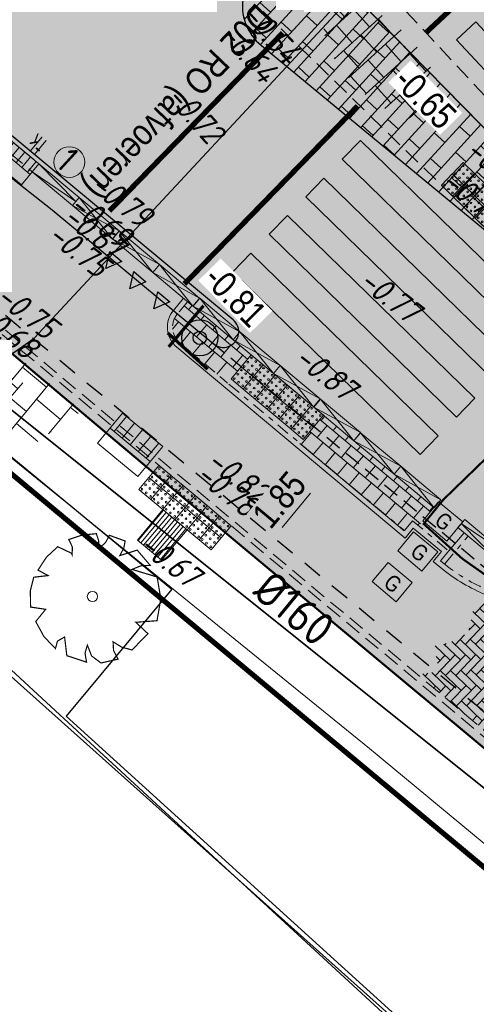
# Model space of a CAD drawing. Header units: metres. Extents: x 111546 to 149831, y 498798 to 507863.
# Tile 239 of 256: x 111850 to 111859, y 501600 to 501619. Entities that reach past the tile are written whole.
import ezdxf
from ezdxf.enums import TextEntityAlignment as Align

# ---------------------------------------------------------------- set-up
doc = ezdxf.new("R2010")
doc.units = ezdxf.units.M
for name, pattern in [('DASHDOT', [25.4, 12.7, -6.35, 0, -6.35]), ('DASHDOT2', [12.7, 6.35, -3.175, 0, -3.175]), ('DASHED', [19.05, 12.7, -6.35]), ('HIDDEN2', [4.7625, 3.175, -1.5875]), ('JIS_02_0.7', [1.35, 0.75, -0.6]), ('VW-5050_STREEP', [1, 0.5, -0.5])]:
    doc.linetypes.add(name, pattern=pattern)
for name, color, linetype, lineweight in [('0-bs-potten', 7, 'Continuous', 5), ('0-kadastrale percelen', 253, 'AI-KADASTRAAL', 9), ('2-nw-inlaat-hwa 160', 61, 'Continuous', 15), ('2-YY-kolkleiding HWA 160mm', 90, 'Continuous', 35), ('3-nw-arcering-rijweg', 7, 'Continuous', 13), ('3-nw-arcering-trottoir', 2, 'Continuous', 15), ('3-nw-band-ob 10x20', 7, 'Continuous', 13), ('3-nw-band-ob 10x20-achterkant', 7, 'DASHDOT', 13), ('3-nw-band-trb18-20x20-achterkant-stelspecie', 103, 'DASHDOT2', 15), ('3-nw-band-trb18-20x20-voorkant-stelspecie', 103, 'Continuous', 15), ('3-nw-band-verloopband-mindervalideband-maaiveld', 7, 'Continuous', 13), ('3-nw-band-verloopband-overgangsband naar verlaagde band trb', 7, 'Continuous', 5), ('3-nw-BSS-wit-tussen tegels en asfalt fietspad', 2, 'DASHED', 13), ('3-nw-bushalte-mindervalide-N', 7, 'Continuous', 15), ('3-nw-kolk trottoir', 7, 'Continuous', 13), ('3-nw-maatvoering', 181, 'Continuous', 15), ('3-vw-HV-verw. bss-df-omlijsting', 2, 'Continuous', 13), ('3-vw-kolk-trottoirkolk', 50, 'Continuous', 13), ('3-vw-verharding', 3, 'Continuous', 15)]:
    doc.layers.add(name, color=color, linetype=linetype, lineweight=lineweight)
for name, color, linetype in [('0-hoogte mv-bestaand', 253, 'Continuous'), ('0-hoogte mv-nieuw', 2, 'Continuous'), ('0-werkgrens', 210, 'FENCELINE1'), ('2-bs-Streng persleiding', 252, 'RI-PERS'), ('3-bs-materiaal scheiding', 200, 'HIDDEN2'), ('3-NW-HV-316010+318010-Afwerken zandbed voor wegfundering en menggranulaat-opp', 20, 'Continuous'), ('3-nw-markering', 7, 'Continuous'), ('3-nw-markering 353050-N- 0.50-0.50 streep', 2, 'Continuous'), ('3-nw-materiaal scheiding', 13, 'HIDDEN2'), ('3-nw-verkeersbord-paal-aanlegtek', 2, 'Continuous'), ('3-verw. bss-df', 161, 'Continuous'), ('3-vw-band-ob 10x20', 53, 'JIS_02_0.7'), ('3-vw-band-trb-13-15x25', 230, 'Continuous'), ('3-vw-verkeersbord tekst', 3, 'JIS_02_0.7'), ('Q26_BOOM', 252, 'Continuous'), ('T02_RASTER', 252, 'Continuous'), ('V03_KNTTEGELPAD', 252, 'Continuous')]:
    doc.layers.add(name, color=color, linetype=linetype)
doc.layers.add('3-nw-menggranulaat', color=7, linetype='Continuous', lineweight=13, true_color=0xebebeb)
doc.styles.get("Standard").update_dxf_attribs({"font": 'isocp-ie.shx'})
doc.styles.add('veysel', font='isocp-ie.shx', dxfattribs={"height": 0.1})
doc.styles.add('Zaanstad', font='ARIALN.TTF')
doc.styles.add('Zaanstad 1-100 3.5mm', font='ARIALN.TTF', dxfattribs={"height": 0.35})
doc.styles.add('Zaanstad 1-200 2.5mm', font='ARIALN.TTF', dxfattribs={"height": 0.5})
doc.linetypes.add('AI-KADASTRAAL', pattern='A,5.5,-2,["K",Standard,S=1.8,R=0,X=0,Y=-0.9],-2,5.5,-2,[5,NLCS.SHX,S=0.75,R=0,X=0,Y=0],-2', length=19)
doc.linetypes.add('FENCELINE1', pattern='A,6.35,-2.54,[133,ltypeshp.shx,S=2.54,R=0,X=-2.54,Y=0],-2.54,25.4', length=36.83)
doc.linetypes.add('RI-PERS', pattern='A,7,-2,["P",Standard,S=1.8,R=0,X=-0.5,Y=-0.9],-2,7,-2,[102,NLCS.SHX,S=1,R=180,X=0,Y=0],-2', length=22)
doc.dimstyles.new('1-250', dxfattribs={"dimscale": 0.25, "dimtxt": 2, "dimasz": 2, "dimexe": 1, "dimexo": 1, "dimgap": 0.5, "dimtad": 1, "dimzin": 0, "dimdsep": 46, "dimtxsty": 'Zaanstad', "dimcen": 0, "dimclrd": 256, "dimclre": 256, "dimclrt": 256, "dimadec": 0, "dimazin": 0, "dimtfac": 1, "dimtofl": 0, "dimtmove": 0, "dimatfit": 3, "dimfxl": 1, "dimtfill": 1, "dimtolj": 1, "dimtzin": 0, "dimlwd": -1, "dimlwe": -1, "dimarcsym": 0})

# ---------------------------------------------------------------- blocks, each defined once
blk = doc.blocks.new('Q26')
at = {"linetype": 'Continuous', "lineweight": 20, "const_width": 0.0225}
blk.add_lwpolyline([(0.757, 0.516), (1.237, 0.371), (1.308, -0.046), (1.235, -0.463), (0.83, -0.494), (1.061, -0.711), (0.757, -1.022), (0.565, -0.971), (0.395, -0.867), (0.404, -1.032), (0.49, -1.198), (0.163, -1.271), (-0.015, -1.136), (-0.097, -0.929), (-0.141, -1.084), (-0.112, -1.255), (-0.489, -1.131), (-0.532, -0.774), (-0.668, -0.854), (-0.707, -0.996), (-0.927, -0.766), (-1.083, -0.479), (-0.894, -0.246), (-1.181, -0.203), (-1.187, 0.104), (-1.122, 0.367), (-0.847, 0.398), (-1.04, 0.503), (-0.879, 0.749), (-0.663, 0.95), (-0.402, 0.826), (-0.388, 0.795), (-0.382, 0.942), (-0.452, 1.088), (-0.194, 1.172), (0.076, 1.199), (0.118, 1.07), (0.119, 0.935), (0.148, 0.935), (0.252, 1.031), (0.325, 1.167), (0.626, 1.059), (0.6, 0.925), (0.525, 0.78), (0.856, 0.885), (1.105, 0.593), (0.924, 0.584)], close=True, dxfattribs=at)
at = {"linetype": 'Continuous', "lineweight": 20}
blk.add_circle((0.001, -0.001), 0.0983, dxfattribs=at)
blk = doc.blocks.new('3-eindverloopband 18-20')
at = {"ltscale": 0.02}
h = blk.add_hatch(color=253, dxfattribs=at)
h.dxf.hatch_style = 1
h.paths.add_polyline_path([(0, 0), (1, 0), (1, -0.2), (0, -0.2)])
blk.add_line((1, 0), (0, -0.1))
at = {"flags": 128}
blk.add_lwpolyline([(1, 0), (0, 0)], dxfattribs=at)
for points in [[(1, 0), (1, -0.2), (0, -0.2), (0, 0)], [(0, -0.1), (1, -0.2)]]:
    blk.add_lwpolyline(points)
at = {"ltscale": 0.02}
blk.add_lwpolyline([(0, 0), (1, 0), (1, -0.2), (0, -0.2)], close=True, dxfattribs=at)
blk = doc.blocks.new('MARKERING HAAIENTAND 0.30')
blk.add_lwpolyline([(-0.15, 0), (0.15, 0), (0, -0.3)], close=True)
blk.add_solid([(-0.15, 0), (0, -0.3), (0.15, 0)])
blk = doc.blocks.new('*D626')
at = {"layer": '3-nw-maatvoering', "ltscale": 0.01, "transparency": 16777216}
for p, q in [((111855.95, 501610.069), (111855.745, 501610.24)), ((111855.616, 501609.696), (111855.072, 501609.043)), ((111854.764, 501608.649), (111854.559, 501608.82))]:
    blk.add_line(p, q, dxfattribs=at)
for points in [[(111855.552, 501609.749), (111855.68, 501609.642), (111855.937, 501610.08)], [(111855.008, 501609.097), (111855.136, 501608.99), (111854.751, 501608.66)]]:
    blk.add_solid(points, dxfattribs=at)
at = {"layer": 'Defpoints', "color": 0, "ltscale": 0.01, "transparency": 16777216}
for p in [(111856.142, 501609.909, 0.001), (111854.751, 501608.66), (111854.956, 501608.488, 0)]:
    blk.add_point(p, dxfattribs=at)
at = {"layer": '3-nw-maatvoering', "ltscale": 0.01, "transparency": 16777216, "insert": (111855.017, 501609.571), "char_height": 0.5, "attachment_point": 5, "rotation": 50.1407, "style": 'Zaanstad', "bg_fill": 3, "box_fill_scale": 1.1, "bg_fill_color": 256, "bg_fill_true_color": 13158600, "bg_fill_transparency": 0}
blk.add_mtext('\\A1;1.85', dxfattribs=at)
blk = doc.blocks.new('tgls')
at = {"linetype": 'Continuous'}
for p, q in [((-1.018, -0.663), (-1.018, 0.575)), ((-0.418, -0.668), (-0.418, 0.573)), ((0.182, -0.673), (0.182, 0.57)), ((0.782, -0.678), (0.782, 0.568)), ((-1.018, 0.329), (-1.552, 0.329)), ((0.182, 0.329), (-0.418, 0.329)), ((1.218, 0.329), (0.782, 0.329)), ((-1.618, 0.029), (-1.635, 0.029)), ((-1.618, -0.658), (-1.618, 0.09)), ((-0.418, 0.029), (-1.018, 0.029)), ((0.782, 0.029), (0.182, 0.029)), ((-1.018, -0.271), (-1.618, -0.271)), ((0.182, -0.271), (-0.418, -0.271)), ((1.382, -0.271), (0.782, -0.271)), ((1.382, -0.682), (1.382, -0.248)), ((-1.618, -0.571), (-1.803, -0.571)), ((-0.418, -0.571), (-1.018, -0.571)), ((0.782, -0.571), (0.182, -0.571)), ((1.473, -0.571), (1.382, -0.571))]:
    blk.add_line(p, q, dxfattribs=at)
blk = doc.blocks.new('straatkolk_M')
at = {"linetype": 'Continuous'}
for p, q in [((-0.404, 0.475), (-0.569, -0.255)), ((0.569, 0.255), (-0.404, 0.475)), ((0.569, 0.255), (0.404, -0.475)), ((0.404, -0.475), (-0.569, -0.255))]:
    blk.add_line(p, q, dxfattribs=at)
blk = doc.blocks.new('Bestaande trottoirkolk')
for points in [[(-0.4, 0.374), (-0.4, 0.748)], [(-0.2, 0.374), (-0.2, 0.748)], [(0, 0.374), (0, 0.748)], [(0.2, 0.374), (0.2, 0.748)], [(0.4, 0.374), (0.4, 0.748)], [(-0.499, 0.374), (0.499, 0.374)]]:
    blk.add_lwpolyline(points)
at = {"rotation": 12.74062106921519}
blk.add_blockref('straatkolk_M', (0, 0.374), dxfattribs=at)
blk = doc.blocks.new('*U738')
blk.add_line((0.225, 0), (-0.225, 0))
for points in [[(-0.28, -0.262), (-0.28, 0)], [(0, -0.262), (0, 0)], [(-0.14, -0.262), (-0.14, 0)], [(0.14, -0.262), (0.14, 0)], [(0.28, -0.262), (0.28, 0)], [(0.349, -0.262), (-0.349, -0.262)]]:
    blk.add_lwpolyline(points)
at = {"xscale": -0.7000000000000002, "yscale": 0.7000000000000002, "zscale": 0.7000000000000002, "rotation": 347.2593789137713}
blk.add_blockref('straatkolk_M', (0, -0.262), dxfattribs=at)
at = {"linetype": 'DASHDOT', "lineweight": 5, "width": 0.665014}
blk.add_text('tk', height=0.3703, rotation=179.9746, dxfattribs=at).set_placement((0.214, 0.438))
blk = doc.blocks.new('paal_verkeersbord')
at = {"const_width": 0.035}
blk.add_lwpolyline([(-0.3, -0.2), (0.3, -0.2)], dxfattribs=at)
for radius in [0.2, 0.0745]:
    blk.add_circle((0, 0), radius)
blk = doc.blocks.new('A$C64341721')
at = {"ltscale": 0.02}
blk.add_lwpolyline([(0.203, 0.221), (0.424, 0.018), (0.221, -0.203), (0, 0)], close=True, dxfattribs=at)
for centre in [(0.06, 0.003), (0.133, 0.082), (0.205, 0.161), (0.212, 0.009), (0.285, 0.088), (0.364, 0.015), (0.139, -0.07), (0.219, -0.143), (0.291, -0.064)]:
    blk.add_circle(centre, 0.0169, dxfattribs=at)
blk = doc.blocks.new('mindervalide band-middenstuk')
at = {"ltscale": 0.02}
h = blk.add_hatch(color=253, dxfattribs=at)
h.dxf.hatch_style = 1
h.paths.add_polyline_path([(112034.806, 501460.012), (112034.898, 501460.189), (112035.785, 501459.728), (112035.693, 501459.55)])
at = {"extrusion": (5.63262e-06, -1.48068e-05, 1), "elevation": -6.794}
blk.add_lwpolyline([(112034.898, 501460.189), (112035.693, 501459.55), (112035.785, 501459.728), (112034.806, 501460.012), (112034.898, 501460.189), (112035.785, 501459.728), (112035.693, 501459.55), (112034.806, 501460.012)], close=True, dxfattribs=at)

msp = doc.modelspace()

# ---------------------------------------------------------------- hatches: boundary and pattern name
at = {"layer": '3-nw-arcering-rijweg'}
h = msp.add_hatch(dxfattribs=at)
h.set_pattern_fill('AVH-BSS_DIKFORMAAT_ELLEBOOG', color=256, scale=2, angle=90, pattern_type=2)
h.set_pattern_definition([(136.23316, (111851.80806, 501644.4336), (-0.19511627, -0.0042001), [0.552, -0.276]), (46.23316, (111851.52169, 501644.13463), (-0.19511627, -0.0042001), [0.552, -0.276])])
h.paths.add_polyline_path([(111861.3648, 501605.8735), (111859.4351, 501607.4794), (111859.2704, 501607.5917), (111859.1167, 501607.6809), (111858.7247, 501607.4791), (111858.6313, 501607.03), (111858.2592, 501606.8346), (111857.9746, 501606.7768), (111858.0732, 501606.2908), (111857.6595, 501606.2314), (111860.0189, 501604.2615)])
h.paths.add_polyline_path([(111859.6241, 501605.3612), (111860.3218, 501605.0861), (111860.5852, 501605.7541), (111859.8875, 501606.0292)], flags=24)
h.paths.add_polyline_path([(111859.4288, 501606.9669), (111859.2003, 501607.1574), (111859.3865, 501607.3809), (111859.6151, 501607.1903)], flags=16)
h.paths.add_polyline_path([(111860.2441, 501606.1241), (111859.695, 501606.5817), (111860.0331, 501606.9873), (111860.5821, 501606.5297)], flags=16)
at = {"layer": '3-nw-arcering-trottoir'}
h = msp.add_hatch(dxfattribs=at)
h.set_pattern_fill('AVH-TEGEL_300X300_HALFST', color=256, scale=1.5, angle=292.24273, style=0, pattern_type=2)
h.set_pattern_definition([(312.266212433, (555927.18195, 748985.74363), (0.46916556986, -0.18168287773), [0.45, -0.45]), (42.26621243, (555927.18195, 748985.74363), (-0.3026593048, 0.33301253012), [])])
edge = h.paths.add_edge_path()
edge.add_ellipse((111856.9663, 501617.9581), major_axis=(0.9889, -1.0004), ratio=0.488545, start_angle=0, end_angle=360)
h = msp.add_hatch(dxfattribs=at)
h.set_pattern_fill('AVH-TEGEL_300X300_HALFST', color=256, scale=1.5, angle=299.44564, style=0, pattern_type=2)
h.set_pattern_definition([(319.469117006, (521398.87094, 802706.98658), (0.48824311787, -0.121423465), [0.45, -0.45]), (49.46911701, (521398.87094, 802706.9866), (-0.3420251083, 0.29243601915), [])])
edge = h.paths.add_edge_path()
edge.add_ellipse((111848.9493, 501612.2516), major_axis=(1.1065, -0.8685), ratio=0.488545, start_angle=0, end_angle=360)
at = {"layer": '3-nw-bushalte-mindervalide-N', "ltscale": 0.1, "extrusion": (-6.93161e-05, 6.07296e-05, 1)}
h = msp.add_hatch(dxfattribs=at)
h.set_pattern_fill('ANSI31', color=256, scale=0.022, angle=415.88469)
h.set_pattern_definition([(50.1407, (111852.36396, 501608.08694), (-0.0536183, 0.044767), [])])
h.paths.add_polyline_path([(111852.7669, 501608.4151), (111852.3063, 501608.7997), (111852.7927, 501609.3822), (111853.2494, 501609.0028)])
at = {"layer": '3-nw-markering'}
h = msp.add_hatch(color=256, dxfattribs=at)
h.dxf.hatch_style = 1
h.paths.add_polyline_path([(111860.6021, 501620.4018), (111860.9678, 501620.7427), (111864.3776, 501617.0857), (111864.0119, 501616.7448)])
h.paths.add_polyline_path([(111859.8707, 501619.7198), (111860.2364, 501620.0608), (111863.6462, 501616.4038), (111863.2805, 501616.0628)])
h.paths.add_polyline_path([(111859.1393, 501619.0378), (111859.505, 501619.3788), (111862.9148, 501615.7218), (111862.5491, 501615.3809)])
h.paths.add_polyline_path([(111858.4079, 501618.3559), (111858.7736, 501618.6969), (111862.1834, 501615.0399), (111861.8177, 501614.6989)])
h.paths.add_polyline_path([(111856.2199, 501616.0728), (111856.5688, 501616.4309), (111860.1503, 501612.942), (111859.8014, 501612.5838)])
h.paths.add_polyline_path([(111855.5221, 501615.3565), (111855.871, 501615.7146), (111859.4525, 501612.2257), (111859.1036, 501611.8675)])
h.paths.add_polyline_path([(111854.8243, 501614.6402), (111855.1732, 501614.9983), (111858.7547, 501611.5094), (111858.4058, 501611.1512)])
h.paths.add_polyline_path([(111854.1265, 501613.9239), (111854.4754, 501614.282), (111858.0569, 501610.7931), (111857.708, 501610.4349)])
at = {"layer": '3-verw. bss-df'}
h = msp.add_hatch(dxfattribs=at)
h.set_pattern_fill('AVH-BSS_DIKFORMAAT_HALFST', color=256, scale=4, angle=90, style=0, pattern_type=2)
h.set_pattern_definition([(137.59676, (111891.2581, 501677.5777), (-0.890588, 0.2526522), [0.276, -0.276]), (227.59676, (111891.2581, 501677.5777), (0.2038032, -0.186119), [])])
edge = h.paths.add_edge_path()
edge.add_arc((111855.2834, 501619.006), 0.9713, 44.97218, 231.29407)
edge.add_line((111854.676, 501618.248), (111862.409, 501611.865))
edge.add_arc((111862.6823, 501612.2157), 0.4446, 232.07541, 312.54458)
edge.add_arc((111862.7291, 501612.1926), 0.3964, 309.82159, 357.58912)
edge.add_arc((111862.685, 501612.2295), 0.4434, 353.06028, 417.34288)
edge.add_line((111862.9243, 501612.6028), (111855.9706, 501619.6924))

# ---------------------------------------------------------------- linework, layer by layer
at = {"layer": '0-bs-potten'}
for points in [[(111858.2196, 501608.782), (111857.7587, 501609.1661), (111858.0621, 501609.5301), (111858.523, 501609.146)], [(111857.7428, 501608.2099), (111857.2819, 501608.5941), (111857.5853, 501608.9581), (111858.0462, 501608.574)], [(111857.254, 501607.6235), (111856.7931, 501608.0077), (111857.0965, 501608.3717), (111857.5574, 501607.9875)]]:
    msp.add_lwpolyline(points, close=True, dxfattribs=at)
at = {"layer": '0-kadastrale percelen', "ltscale": 0.25}
for points in [[(111872.381, 501591.505), (111867.515, 501595.902), (111856.74, 501604.82), (111846.6, 501613.04), (111827.276, 501595.236)], [(111872.381, 501591.505), (111868.09, 501592.663), (111863.195, 501594.08), (111858.293, 501598.584), (111853.585, 501602.91), (111849.131, 501607.018), (111847.686, 501605.323), (111845.97, 501606.941), (111837.272, 501597.344), (111834.69, 501594.501), (111833.365, 501595.72), (111831.733, 501597.232), (111830.418, 501595.77), (111828.749, 501593.881), (111827.276, 501595.236)]]:
    msp.add_lwpolyline(points, dxfattribs=at)
at = {"layer": '2-bs-Streng persleiding', "ltscale": 0.2, "flags": 128}
msp.add_lwpolyline([(111791.91, 501578.337), (111793.619, 501580.618), (111802.148, 501573.432), (111804.842, 501573.731), (111825.042, 501594.842), (111850.33, 501612.658), (111872.59, 501636.572), (111873.637, 501639.117), (111899.895, 501667.194)], dxfattribs=at)
at = {"layer": '3-nw-band-ob 10x20'}
for points, elevation in [([(111853.1866, 501613.4181), (111852.9943, 501613.1878)], 0.0002), ([(111853.0577, 501612.4836), (111857.4217, 501608.8399)], -0.0001), ([(111857.9591, 501608.3913), (111858.0742, 501608.2952)], -0.0001)]:
    msp.add_lwpolyline(points, dxfattribs=dict(at, elevation=elevation))
for points, elevation in [([(111852.9943, 501613.1878, 0.4142136), (111853.0577, 501612.4836)], 0.0002), ([(111858.0742, 501608.2952, 0.0724816), (111858.9197, 501607.7757, -0.0769858), (111859.5889, 501607.3562)], -0.0001)]:
    msp.add_lwpolyline(points, format="xyb", dxfattribs=dict(at, elevation=elevation))
for points in [[(111857.4217, 501608.8399), (111857.5789, 501609.0285), (111858.1166, 501608.5804), (111857.9591, 501608.3913)], [(111858.2575, 501608.5931), (111858.5485, 501608.9414)]]:
    msp.add_lwpolyline(points, dxfattribs=at)
at = {"layer": '3-nw-band-ob 10x20-achterkant', "ltscale": 0.02}
for points, elevation in [([(111853.2634, 501613.354), (111853.0711, 501613.1238)], 0.0002), ([(111853.1218, 501612.5603), (111857.409, 501608.9808)], -0.0001)]:
    msp.add_lwpolyline(points, dxfattribs=dict(at, elevation=elevation))
for points, elevation in [([(111853.0711, 501613.1238, 0.4142136), (111853.1218, 501612.5603, 0.4142136)], 0.0002), ([(111858.0998, 501608.404), (111858.1383, 501608.372, 0.0724816), (111858.9592, 501607.8676, -0.0769858), (111859.6544, 501607.4318)], -0.0001)]:
    msp.add_lwpolyline(points, format="xyb", dxfattribs=dict(at, elevation=elevation))
for points in [[(111857.409, 501608.9808), (111857.5661, 501609.1694), (111858.2575, 501608.5931), (111858.0998, 501608.404)], [(111858.1766, 501608.34), (111858.6252, 501608.8773)]]:
    msp.add_lwpolyline(points, dxfattribs=at)
at = {"layer": '3-nw-band-trb18-20x20-achterkant-stelspecie', "ltscale": 0.05}
msp.add_lwpolyline([(111847.6056, 501618.0778), (111850.2943, 501615.833)], dxfattribs=at)
at = {"layer": '3-nw-band-trb18-20x20-voorkant-stelspecie'}
msp.add_lwpolyline([(111847.7338, 501618.2313), (111850.4225, 501615.9865)], dxfattribs=at)
at = {"layer": '3-nw-band-verloopband-overgangsband naar verlaagde band trb'}
msp.add_circle((111851.0034, 501616.0199, -0.0004), 0.2937, dxfattribs=at)
at = {"layer": '3-nw-BSS-wit-tussen tegels en asfalt fietspad', "ltscale": 0.025}
msp.add_lwpolyline([(111845.3334, 501616.3925), (111860.7607, 501603.5119)], dxfattribs=at)
at = {"layer": '3-nw-bushalte-mindervalide-N', "ltscale": 0.02, "extrusion": (-6.93161e-05, 6.07296e-05, 1), "elevation": 22.7092}
msp.add_lwpolyline([(111852.7669, 501608.4151), (111852.3063, 501608.7997), (111852.7927, 501609.3822), (111853.2533, 501608.9977)], close=True, dxfattribs=at)
at = {"layer": '3-nw-markering', "flags": 128}
for points in [[(111858.4079, 501618.3559), (111858.7736, 501618.6969), (111862.1834, 501615.0399), (111861.8177, 501614.6989)], [(111856.2199, 501616.0728), (111856.5688, 501616.4309), (111860.1503, 501612.942), (111859.8014, 501612.5838)], [(111855.5221, 501615.3565), (111855.871, 501615.7146), (111859.4525, 501612.2257), (111859.1036, 501611.8675)], [(111854.8243, 501614.6402), (111855.1732, 501614.9983), (111858.7547, 501611.5094), (111858.4058, 501611.1512)], [(111854.1265, 501613.9239), (111854.4754, 501614.282), (111858.0569, 501610.7931), (111857.708, 501610.4349)]]:
    msp.add_lwpolyline(points, close=True, dxfattribs=at)
at = {"layer": '3-nw-markering 353050-N- 0.50-0.50 streep', "linetype": 'VW-5050_STREEP', "const_width": 0.1, "flags": 128}
for points in [[(111857.813, 501618.4848), (111861.0397, 501621.4934)], [(111851.77, 501615.0876), (111855.0822, 501618.4876)], [(111853.2026, 501613.692), (111856.5148, 501617.092)]]:
    msp.add_lwpolyline(points, dxfattribs=at)
at = {"layer": '3-nw-materiaal scheiding', "ltscale": 0.1}
for points in [[(111856.1392, 501620.297), (111862.2801, 501613.7109)], [(111854.7093, 501618.898), (111861.1864, 501612.5882)]]:
    msp.add_lwpolyline(points, dxfattribs=at)
at = {"layer": '3-vw-band-trb-13-15x25', "ltscale": 0.1}
for p, q in [((111862.9242, 501612.6028), (111855.968, 501619.695)), ((111854.135, 501613.008), (111846.825, 501619.072)), ((111854.676, 501618.248), (111862.409, 501611.865))]:
    msp.add_line(p, q, dxfattribs=at)
msp.add_lwpolyline([(111846.3443, 501618.5127), (111850.678, 501615.109), (111853.751, 501612.552)], dxfattribs=at)
for centre, radius, start, end in [((111855.2834, 501619.006), 0.9713, 45.18603, 231.2918), ((111853.9447, 501612.7786), 0.2981, 229.48262, 50.31556)]:
    msp.add_arc(centre, radius, start, end, dxfattribs=at)
at = {"layer": '3-vw-HV-verw. bss-df-omlijsting'}
msp.add_lwpolyline([(111855.9706, 501619.6924, 1.0567487), (111854.676, 501618.248), (111862.409, 501611.865, 0.3662903), (111862.9829, 501611.8882, 0.2114966), (111863.1251, 501612.176, 0.2880803), (111862.9243, 501612.6028)], format="xyb", close=True, dxfattribs=at)
at = {"layer": 'T02_RASTER', "ltscale": 0.25}
msp.add_lwpolyline([(111863.6011, 501593.9494), (111844.1154, 501611.3546), (111837.7959, 501604.9811), (111835.5259, 501602.5726)], dxfattribs=at)
at = {"layer": 'V03_KNTTEGELPAD'}
for points in [[(111835.151, 501603.44), (111845.36, 501612.676), (111847.095, 501612.694), (111852.9617, 501607.8629)], [(111852.9617, 501607.8629), (111850.9427, 501605.4356), (111863.6045, 501593.9552), (111872.0626, 501591.8291), (111874.5, 501589.59)]]:
    msp.add_lwpolyline(points, dxfattribs=at)

# ---------------------------------------------------------------- block references
at = {"layer": '3-nw-band-verloopband-mindervalideband-maaiveld', "ltscale": 0.02, "extrusion": (1.69366e-06, 6.53789e-06, 1), "rotation": 347.6242171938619}
for p in [(-105054.5481, 35819.2093, 3.469), (-105053.7805, 35818.5684, 3.469), (-105053.0128, 35817.9275, 3.4689), (-105052.2409, 35817.283, 3.4689), (-105051.4733, 35816.6421, 3.4689), (-105050.7056, 35816.0012, 3.4689), (-105049.9337, 35815.3566, 3.4689), (-105049.166, 35814.7157, 3.4689), (-105048.3984, 35814.0748, 3.4689)]:
    msp.add_blockref('mindervalide band-middenstuk', p, dxfattribs=at)
at = {"layer": '3-nw-band-verloopband-overgangsband naar verlaagde band trb', "extrusion": (9.30474e-05, -7.66913e-05, 1), "rotation": 140.140742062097}
msp.add_blockref('3-eindverloopband 18-20', (111851.0615, 501615.1914, -28.0621), dxfattribs=at)
at = {"layer": '3-nw-band-verloopband-overgangsband naar verlaagde band trb', "extrusion": (-9.30474e-05, 7.66913e-05, 1), "rotation": 320.140742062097}
msp.add_blockref('3-eindverloopband 18-20', (111858.5606, 501609.1907, 28.0608), dxfattribs=at)
at = {"layer": '3-nw-bushalte-mindervalide-N', "ltscale": 0.02, "extrusion": (7.0019e-06, 7.1876e-06, 1), "rotation": 358.3354321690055}
for p in [(111858.3251, 501615.7945, 4.3886), (111858.1157, 501615.5796, 4.3886), (111858.54, 501615.5851, 4.3886), (111858.3306, 501615.3702, 4.3886), (111858.7548, 501615.3758, 4.3886), (111858.5455, 501615.1609, 4.3886), (111858.7604, 501614.9516, 4.3886)]:
    msp.add_blockref('A$C64341721', p, dxfattribs=at)
at = {"layer": '3-nw-bushalte-mindervalide-N', "ltscale": 0.02, "extrusion": (-6.20264e-05, 6.94605e-05, 1)}
for p, rotation in [((111854.2869, 501612.1077, 27.9038), 2.726368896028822), ((111854.0947, 501611.8774, 27.9038), 2.726368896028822), ((111854.5172, 501611.9154, 27.9038), 2.726368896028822), ((111854.325, 501611.6852, 27.9038), 2.726368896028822), ((111854.7475, 501611.7232, 27.9038), 2.726368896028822), ((111854.5552, 501611.4929, 27.9038), 2.726368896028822), ((111854.9778, 501611.5309, 27.9038), 2.726368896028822), ((111854.7855, 501611.3006, 27.9038), 2.726368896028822), ((111855.2081, 501611.3386, 27.9038), 2.726368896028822), ((111855.0158, 501611.1083, 27.9038), 2.726368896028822), ((111855.4384, 501611.1464, 27.9038), 2.726368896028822), ((111855.2461, 501610.9161, 27.9038), 2.726368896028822), ((111852.5245, 501609.9968, 27.9041), 2.726368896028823), ((111852.7547, 501609.8045, 27.9041), 2.726368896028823), ((111852.3322, 501609.7665, 27.9041), 2.726368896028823), ((111852.985, 501609.6122, 27.9041), 2.726368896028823), ((111852.5625, 501609.5742, 27.9041), 2.726368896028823), ((111853.2153, 501609.4199, 27.9041), 2.726368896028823), ((111852.7928, 501609.3819, 27.9041), 2.726368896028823), ((111853.4456, 501609.2277, 27.9041), 2.726368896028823), ((111853.023, 501609.1897, 27.9041), 2.726368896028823), ((111853.6759, 501609.0354, 27.9041), 2.726368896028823), ((111853.2533, 501608.9974, 27.9041), 2.726368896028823), ((111853.4836, 501608.8051, 27.9041), 2.726368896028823)]:
    msp.add_blockref('A$C64341721', p, dxfattribs=dict(at, rotation=rotation))
at = {"layer": '3-nw-kolk trottoir', "ltscale": 0.05, "rotation": 320.1407418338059}
msp.add_blockref('*U738', (111850.1545, 501616.2103, -0.0001), dxfattribs=at)
at = {"layer": '3-nw-markering', "rotation": 320.0070470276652}
for p in [(111851.8912, 501614.2166), (111852.3509, 501613.831), (111852.8106, 501613.4454)]:
    msp.add_blockref('MARKERING HAAIENTAND 0.30', p, dxfattribs=at)
at = {"layer": '3-nw-verkeersbord-paal-aanlegtek', "xscale": 1.716311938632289, "yscale": 1.716311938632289, "zscale": 1.716311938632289}
for rotation in [317.6780026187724, 229.7590005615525]:
    msp.add_blockref('paal_verkeersbord', (111853.4979, 501612.6627), dxfattribs=dict(at, rotation=rotation))
at = {"layer": '3-vw-kolk-trottoirkolk', "rotation": 320.3625480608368}
msp.add_blockref('Bestaande trottoirkolk', (111851.9284, 501610.3327), dxfattribs=at)
at = {"layer": '3-vw-verharding', "rotation": 140.1775128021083}
msp.add_blockref('tgls', (111849.4204, 501611.9328), dxfattribs=at)
at = {"layer": 'Q26_BOOM'}
msp.add_blockref('Q26', (111851.4448, 501607.7243), dxfattribs=at)

# ---------------------------------------------------------------- texts
at = {"layer": '0-bs-potten', "char_height": 0.30525, "attachment_point": 7, "rotation": 320.08872, "line_spacing_factor": 0.63, "style": 'Zaanstad 1-100 3.5mm'}
for insert in [(111857.9588, 501609.1253), (111857.4956, 501608.5331), (111856.9856, 501607.939)]:
    msp.add_mtext_dynamic_manual_height_columns('\\A1;G', width=4.301867, gutter_width=2.7472, heights=[0], dxfattribs=dict(at, insert=insert))
at = {"layer": '0-hoogte mv-bestaand', "style": 'veysel', "oblique": 15}
for s, rotation, p in [('-0.54', 312, (111854.6945, 501618.3243)), ('-0.64', 312, (111854.2611, 501617.9616)), ('-0.72', 312, (111853.2367, 501616.7861)), ('-0.65', 321.96739, (111859.0332, 501615.7882)), ('-0.79', 321.96739, (111851.8568, 501615.1217)), ('-0.70', 321.96739, (111858.5838, 501615.1865)), ('-0.69', 321.96739, (111851.462, 501614.7334)), ('-0.67', 321.96739, (111851.3306, 501614.5196)), ('-0.75', 321.96739, (111851.0396, 501614.1717)), ('-0.77', 321.96739, (111856.9904, 501613.2993)), ('-0.75', 321.96739, (111850.0509, 501612.9942)), ('-0.68', 321.96739, (111849.6689, 501612.6179)), ('-0.87', 321.96739, (111855.7616, 501611.8224)), ('-0.82', 321.96739, (111854.0802, 501609.8533)), ('-0.78', 321.96739, (111853.8731, 501609.5961)), ('-0.67', 321.96739, (111852.7833, 501608.2489))]:
    msp.add_text(s, height=0.45, rotation=rotation, dxfattribs=at).set_placement(p, align=Align.CENTER)
at = {"layer": '2-nw-inlaat-hwa 160', "style": 'veysel'}
msp.add_text('%%C160', height=0.65, rotation=320.59209, dxfattribs=at).set_placement((111854.47, 501607.7594, 0.6224))
at = {"layer": '3-nw-band-verloopband-overgangsband naar verlaagde band trb', "style": 'veysel'}
msp.add_text('1', height=0.5, rotation=317.41437, dxfattribs=at).set_placement((111850.7179, 501615.9653))
at = {"layer": '3-vw-verkeersbord tekst', "insert": (111854.4723, 501619.1866), "char_height": 0.5, "attachment_point": 7, "rotation": 226.15103, "line_spacing_factor": 0.63, "style": 'Zaanstad 1-100 3.5mm'}
msp.add_mtext_dynamic_manual_height_columns('\\A1;D02 RO (afvoeren)', width=7.046504, gutter_width=4.5, heights=[0], dxfattribs=at)

# ---------------------------------------------------------------- next in the draw order: dimensions: what is measured, and where the dimension line sits
at = {"layer": '3-nw-maatvoering', "ltscale": 0.01}
dim = msp.add_linear_dim(base=(111854.7512, 501608.6596, -0.0001), p1=(111856.1419, 501609.9085, 0.0005), p2=(111854.9562, 501608.4884), angle=50.14074, dimstyle='1-250', dxfattribs=at)
dim.commit()
dim.dimension.update_dxf_attribs({"geometry": '*D626', "text_midpoint": (111855.309, 501609.3277, -0.0001), "dimtype": 160})

# ---------------------------------------------------------------- next in the draw order: hatches: boundary and pattern name
at = {"layer": '3-nw-arcering-trottoir', "extrusion": (6.49379e-05, 7.77772e-05, 1)}
h = msp.add_hatch(dxfattribs=at)
h.set_pattern_fill('AVH-TEGEL_300X300_HALFST', color=256, angle=90, style=0, pattern_type=2)
h.set_pattern_definition([(50.1407, (111855.8964, 501610.24147), (0.077128, 0.326422), [0.3, -0.3]), (140.141, (111855.8964, 501610.24147), (-0.192271, -0.230286), [])])
h.paths.add_polyline_path([(111855.8609, 501611.183), (111857.9721, 501609.4203), (111857.7584, 501609.164), (111857.6811, 501609.0712), (111857.5659, 501609.1673), (111857.4088, 501608.9788), (111855.4139, 501610.6443), (111855.4764, 501610.7224)])
edge = h.paths.add_edge_path()
edge.add_line((111853.2631, 501613.352), (111854.4792, 501612.3366))
edge.add_line((111854.4792, 501612.3366), (111854.0306, 501611.7993))
edge.add_line((111854.0306, 501611.7993), (111853.0846, 501612.5934))
edge.add_arc((111853.3779, 501612.8653), 0.4, 140.14074, 222.83519, ccw=False)
edge.add_line((111853.0709, 501613.1217), (111853.2631, 501613.352))
at = {"layer": '3-nw-menggranulaat', "ltscale": 2}
h = msp.add_hatch(color=256, dxfattribs=at)
h.dxf.hatch_style = 1
edge = h.paths.add_edge_path()
edge.add_line((111875.781, 501664.6491), (111875.2341, 501663.9987))
edge.add_arc((111839.2458, 501695.2295), 47.65, 318.17829, 319.04854, ccw=False)
edge.add_arc((111853.4894, 501681.6377), 27.9793, 286.9001, 319.47063, ccw=False)
edge.add_arc((111867.1873, 501637.4768), 18.2585, 107.74291, 136.77065)
edge.add_line((111853.8838, 501649.9824), (111853.5904, 501649.6895))
edge.add_arc((111855.5844, 501647.6533), 2.85, 134.40097, 136.24691)
edge.add_line((111853.5258, 501649.6242), (111842.4815, 501638.0884))
edge.add_line((111842.4815, 501638.0884), (111840.0537, 501638.2554))
edge.add_line((111840.0537, 501638.2554), (111837.5676, 501640.5269))
edge.add_line((111837.5676, 501640.5269), (111832.0583, 501634.4969))
edge.add_line((111832.0583, 501634.4969), (111835.8977, 501630.9889))
edge.add_arc((111831.63, 501626.3181), 6.327, -42.73072, 47.58272, ccw=False)
edge.add_line((111836.2775, 501622.0249), (111833.2925, 501618.758))
edge.add_line((111833.2925, 501618.758), (111839.0538, 501613.494))
edge.add_line((111839.0538, 501613.494), (111840.0886, 501614.6264))
edge.add_line((111840.0886, 501614.6264), (111845.1796, 501616.3436))
edge.add_line((111845.1796, 501616.3436), (111852.7477, 501609.9725))
edge.add_line((111852.7477, 501609.9725), (111865.2414, 501599.58))
edge.add_line((111865.2414, 501599.58), (111872.8819, 501593.1446))
edge.add_line((111872.8819, 501593.1446), (111874.8064, 501591.5236))
edge.add_line((111874.8064, 501591.5236), (111876.4228, 501593.4107))
edge.add_line((111876.4228, 501593.4107), (111875.6753, 501594.0914))
edge.add_line((111875.6753, 501594.0914), (111869.969, 501598.9727))
edge.add_line((111869.969, 501598.9727), (111864.8434, 501603.2714))
edge.add_line((111864.8434, 501603.2714), (111860.9971, 501606.4897))
edge.add_line((111860.9971, 501606.4897), (111861.3306, 501606.8681))
edge.add_line((111861.3306, 501606.8681), (111868.0739, 501614.0876))
edge.add_line((111868.0739, 501614.0876), (111862.099, 501620.8771))
edge.add_line((111862.099, 501620.8771), (111861.8106, 501621.2173))
edge.add_arc((111862.0759, 501621.4421), 0.3477, 132.9124, 220.28073, ccw=False)
edge.add_line((111861.8392, 501621.6967), (111862.9079, 501622.645))
edge.add_arc((111863.0455, 501622.49), 0.2073, 45.33474, 131.58432, ccw=False)
edge.add_line((111863.1912, 501622.6374), (111866.9465, 501618.2306))
edge.add_line((111866.9465, 501618.2306), (111868.7897, 501619.8645))
edge.add_line((111868.7897, 501619.8645), (111866.3021, 501622.8262))
edge.add_arc((111876.0472, 501631.0112), 12.7264, 179.86332, 220.0275, ccw=False)
edge.add_arc((111882.7263, 501630.9953), 19.4055, 158.9196, 179.86332, ccw=False)
edge.add_arc((111871.6747, 501635.3333), 7.5336, 147.1997, 159.47196, ccw=False)
edge.add_line((111865.3422, 501639.4143), (111865.5814, 501639.7449))
edge.add_line((111865.5814, 501639.7449), (111881.7701, 501659.8193))
edge.add_line((111881.7701, 501659.8193), (111875.781, 501664.6491))

# ---------------------------------------------------------------- next in the draw order: linework, layer by layer
at = {"layer": '0-werkgrens', "ltscale": 0.1, "const_width": 0.1}
msp.add_lwpolyline([(111841.4974, 501608.7142), (111842.0694, 501608.1966), (111846.6856, 501612.7369), (111872.1321, 501591.5722), (111893.1645, 501568.5292), (111855.4756, 501528.853), (111858.5918, 501525.9468), (111892.0218, 501563.0053), (111911.6148, 501544.9523), (111907.9631, 501540.9947), (111911.0322, 501538.0656), (111912.1349, 501539.3251), (111930.2967, 501523.1003), (111929.5103, 501522.1989), (111948.8409, 501504.2192)], dxfattribs=at)
at = {"layer": '2-YY-kolkleiding HWA 160mm', "ltscale": 0.06, "elevation": 0}
msp.add_lwpolyline([(111828.249, 501636.1008), (111836.0379, 501628.8187), (111839.3843, 501619.8811), (111845.2137, 501615.0237), (111865.5595, 501598.7664), (111873.5148, 501592.1153), (111885.0163, 501580.5004), (111892.5474, 501572.2688), (111894.6902, 501569.1399)], dxfattribs=at)
at = {"layer": '3-bs-materiaal scheiding', "ltscale": 0.1}
msp.add_lwpolyline([(111861.316, 501606.318), (111853.751, 501612.552)], dxfattribs=at)
at = {"layer": '3-nw-BSS-wit-tussen tegels en asfalt fietspad', "ltscale": 0.025}
msp.add_lwpolyline([(111845.3969, 501616.4697), (111860.8248, 501603.5886)], dxfattribs=at)
at = {"layer": '3-NW-HV-316010+318010-Afwerken zandbed voor wegfundering en menggranulaat-opp', "ltscale": 0.02}
msp.add_lwpolyline([(111845.3561, 501616.1907, 0.04, 0.04, 0), (111852.7477, 501609.9725, 0.04, 0.04, 0), (111865.2414, 501599.58, 0.04, 0.04, 0), (111872.8819, 501593.1446, 0.04, 0.04, 0), (111874.8064, 501591.5236, 0.04, 0.04, 0), (111876.4228, 501593.4107, 0.04, 0.04, 0), (111875.6753, 501594.0914, 0.04, 0.04, 0), (111869.969, 501598.9727, 0.04, 0.04, 0), (111864.8434, 501603.2714, 0.04, 0.04, 0), (111859.3414, 501607.8652, 0.04, 0.04, 0), (111858.5164, 501608.4445, 0.04, 0.04, 0), (111857.7774, 501609.1097, 0.04, 0.04, 0), (111858.1548, 501609.5742, 0.04, 0.04, 0), (111865.6197, 501616.8042, 0.04, 0.04, 0), (111862.099, 501620.8771, 0.04, 0.04, 0), (111861.8106, 501621.2173, 0.04, 0.04, -0.4008237), (111861.8392, 501621.6967, 0.04, 0.04, 0), (111862.9079, 501622.645, 0.04, 0.04, -0.3951689), (111863.1912, 501622.6374, 0.04, 0.04, 0), (111866.9465, 501618.2306, 0.04, 0.04, 0), (111868.8721, 501619.925, 0.04, 0.04, 0), (111866.3599, 501622.8676, 0.04, 0.04, -0.1853072), (111863.3208, 501631.0416, 0.04, 0.04, -0.0916394)], format="xyseb", dxfattribs=at)
at = {"layer": '3-vw-band-ob 10x20', "ltscale": 0.5}
msp.add_lwpolyline([(111859.954, 501604.679), (111849.039, 501613.703), (111844.135, 501617.65), (111843.018, 501618.526)], dxfattribs=at)

# ---------------------------------------------------------------- next in the draw order: texts
at = {"layer": '0-hoogte mv-nieuw', "char_height": 0.5, "attachment_point": 7, "rotation": 314.56648, "style": 'Zaanstad 1-200 2.5mm', "bg_fill": 3, "box_fill_scale": 1.1, "bg_fill_color": 256, "bg_fill_true_color": 13158600, "bg_fill_transparency": 0}
for s, insert in [('\\A1;-0.65', (111857.1681, 501617.5336)), ('\\A1;-0.81', (111853.5372, 501613.7527))]:
    msp.add_mtext(s, dxfattribs=dict(at, insert=insert))

doc.saveas('drawing.dxf')
